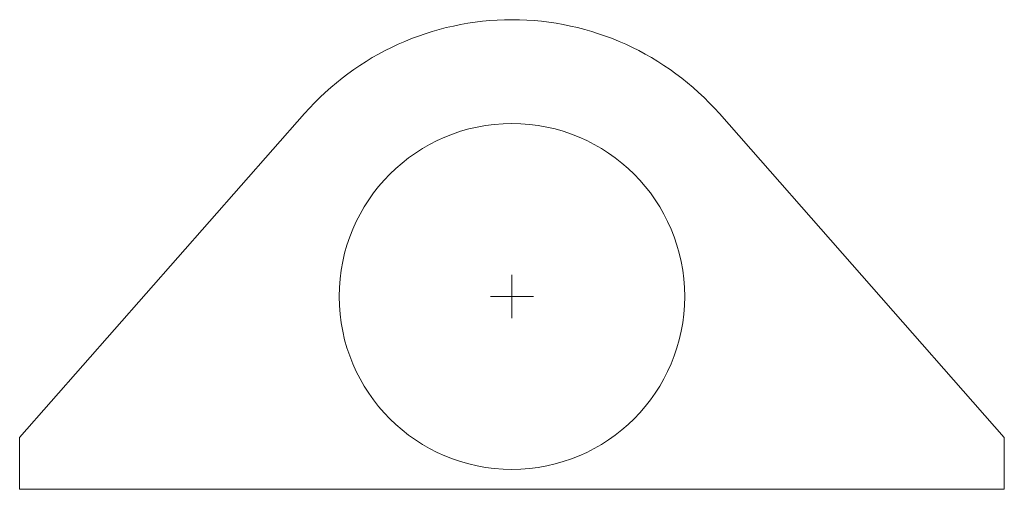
# Model space of a CAD drawing. Header units: millimetres. Extents: x 77 to 191, y 80 to 135.
import ezdxf

# ---------------------------------------------------------------- set-up
doc = ezdxf.new("R2010")
doc.units = ezdxf.units.MM

# ---------------------------------------------------------------- blocks, each defined once
blk = doc.blocks.new('SW_CENTERMARKSYMBOL_0')
at = {"color": 7, "linetype": 'Continuous', "lineweight": 0}
for q in [(0, 2.5), (-2.5, 0), (0, -2.5), (2.5, 0)]:
    blk.add_line((0, 0), q, dxfattribs=at)
blk = doc.blocks.new('SW_CENTERMARKSYMBOL_1')
at = {"color": 7, "linetype": 'Continuous', "lineweight": 0}
for q in [(0, 2.5), (-2.5, 0), (0, -2.5), (2.5, 0)]:
    blk.add_line((0, 0), q, dxfattribs=at)

msp = doc.modelspace()

# ---------------------------------------------------------------- linework, layer by layer
at = {"color": 7, "linetype": 'Continuous', "lineweight": 15}
for p, q in [((110.29, 123.93), (77.3, 86.48)), ((191.3, 86.48), (158.32, 123.93)), ((77.3, 86.48), (77.3, 80.48)), ((191.3, 80.48), (191.3, 86.48)), ((77.3, 80.48), (191.3, 80.48))]:
    msp.add_line(p, q, dxfattribs=at)
msp.add_circle((134.3, 102.78), 20, dxfattribs=at)
msp.add_arc((134.3, 102.78), 32, 41.3735, 138.6265, dxfattribs=at)

# ---------------------------------------------------------------- block references
at = {"color": 7, "linetype": 'Continuous', "lineweight": 0}
for name in ['SW_CENTERMARKSYMBOL_0', 'SW_CENTERMARKSYMBOL_1']:
    msp.add_blockref(name, (134.3, 102.78), dxfattribs=at)

doc.saveas('drawing.dxf')
